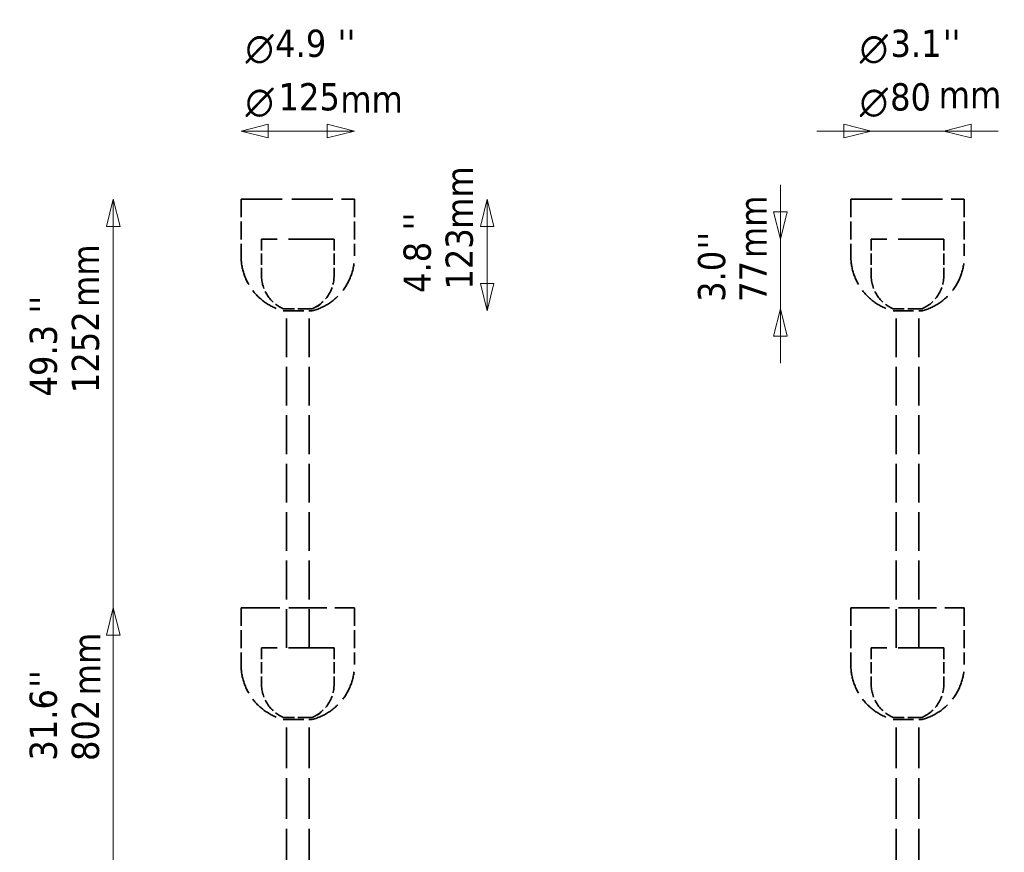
# Model space of a CAD drawing. Header units: millimetres. Extents: x 622 to 2742, y 42 to 2031.
# Tile 84 of 85: x 622 to 1707, y 1114 to 2031. Entities that reach past the tile are written whole.
import ezdxf

# ---------------------------------------------------------------- set-up
doc = ezdxf.new("R2010")
doc.units = ezdxf.units.MM
doc.header["$LTSCALE"] = 10
doc.linetypes.add('DASHED', pattern=[0.2068, 0.1655, -0.0413])
for name, color, linetype, lineweight in [('Symbol (ISO)', 7, 'Continuous', 25), ('Widoczne (ISO)', 7, 'Continuous', 50), ('Wymiar (ISO)', 7, 'Continuous', 25)]:
    doc.layers.add(name, color=color, linetype=linetype, lineweight=lineweight)
doc.styles.add('Styl tekstu27', font='AIGDT___.TTF')
doc.styles.add('Tekst notatki (ISO)', font='tahoma.ttf')

msp = doc.modelspace()

# ---------------------------------------------------------------- linework, layer by layer
at = {"layer": 'Widoczne (ISO)', "linetype": 'DASHED', "lineweight": 35, "ltscale": 27.127596}
for p, q in [((865.8, 1833), (990.8, 1833)), ((1537.5, 1833), (1662.5, 1833))]:
    msp.add_line(p, q, dxfattribs=at)
at = {"layer": 'Widoczne (ISO)', "linetype": 'DASHED', "lineweight": 35, "ltscale": 11.898498}
for p, q in [((865.8, 1833), (865.8, 1770.5)), ((990.8, 1833), (990.8, 1770.5)), ((1537.5, 1833), (1537.5, 1770.5)), ((1662.5, 1833), (1662.5, 1770.5)), ((865.8, 1383), (865.8, 1320.5)), ((990.8, 1383), (990.8, 1320.5)), ((1537.5, 1383), (1537.5, 1320.5)), ((1662.5, 1383), (1662.5, 1320.5))]:
    msp.add_line(p, q, dxfattribs=at)
at = {"layer": 'Widoczne (ISO)', "linetype": 'DASHED', "lineweight": 35, "ltscale": 26.259514}
for p, q in [((867.8, 1833), (988.8, 1833)), ((1539.5, 1833), (1660.5, 1833))]:
    msp.add_line(p, q, dxfattribs=at)
at = {"layer": 'Widoczne (ISO)', "linetype": 'DASHED', "lineweight": 35, "ltscale": 30.382908}
for p, q in [((968.3, 1789), (888.3, 1789)), ((1640, 1789), (1560, 1789)), ((968.3, 1339), (888.3, 1339)), ((1640, 1339), (1560, 1339))]:
    msp.add_line(p, q, dxfattribs=at)
at = {"layer": 'Widoczne (ISO)', "linetype": 'DASHED', "lineweight": 35, "ltscale": 7.615002}
for p, q in [((888.3, 1789), (888.3, 1749)), ((968.3, 1789), (968.3, 1749)), ((1560, 1789), (1560, 1749)), ((1640, 1789), (1640, 1749)), ((888.3, 1339), (888.3, 1299)), ((968.3, 1339), (968.3, 1299)), ((1560, 1339), (1560, 1299)), ((1640, 1339), (1640, 1299))]:
    msp.add_line(p, q, dxfattribs=at)
at = {"layer": 'Widoczne (ISO)', "linetype": 'DASHED', "lineweight": 35, "ltscale": 9.56932}
for p, q in [((944.3, 1712.3), (912.3, 1712.3)), ((1616, 1712.3), (1584, 1712.3)), ((944.3, 1262.3), (912.3, 1262.3)), ((1616, 1262.3), (1584, 1262.3))]:
    msp.add_line(p, q, dxfattribs=at)
at = {"layer": 'Widoczne (ISO)', "linetype": 'DASHED', "lineweight": 35, "ltscale": 13.676178}
for p, q in [((912.3, 1710.1), (944.3, 1710.1)), ((1584, 1710.1), (1616, 1710.1)), ((912.3, 1260.1), (944.3, 1260.1)), ((1584, 1260.1), (1616, 1260.1))]:
    msp.add_line(p, q, dxfattribs=at)
at = {"layer": 'Widoczne (ISO)', "linetype": 'DASHED', "lineweight": 35, "ltscale": 25.790232}
for p, q in [((915.8, 1339), (915.8, 1712.3)), ((940.8, 1339), (940.8, 1712.3)), ((1587.5, 1339), (1587.5, 1712.3)), ((1612.5, 1339), (1612.5, 1712.3))]:
    msp.add_line(p, q, dxfattribs=at)
at = {"layer": 'Widoczne (ISO)', "linetype": 'DASHED', "lineweight": 35, "ltscale": 25.388874}
for p, q in [((865.8, 1383), (990.8, 1383)), ((1537.5, 1383), (1662.5, 1383))]:
    msp.add_line(p, q, dxfattribs=at)
at = {"layer": 'Widoczne (ISO)', "linetype": 'DASHED', "lineweight": 35, "ltscale": 24.519987}
for p, q in [((867.8, 1383), (988.8, 1383)), ((1539.5, 1383), (1660.5, 1383))]:
    msp.add_line(p, q, dxfattribs=at)
at = {"layer": 'Widoczne (ISO)', "linetype": 'DASHED', "lineweight": 35, "ltscale": 26.999443}
for p, q in [((915.8, 1039), (915.8, 1262.3)), ((940.8, 1039), (940.8, 1262.3)), ((1587.5, 1039), (1587.5, 1262.3)), ((1612.5, 1039), (1612.5, 1262.3))]:
    msp.add_line(p, q, dxfattribs=at)
at = {"layer": 'Widoczne (ISO)', "linetype": 'DASHED', "lineweight": 35, "ltscale": 19.824623}
for centre, start, end in [((928.3, 1770.5), 180, 255.1672), ((928.3, 1770.5), 284.8328, 0), ((1600, 1770.5), 180, 255.1672), ((1600, 1770.5), 284.8328, 0), ((928.3, 1320.5), 180, 255.1672), ((928.3, 1320.5), 284.8328, 0), ((1600, 1320.5), 180, 255.1672), ((1600, 1320.5), 284.8328, 0)]:
    msp.add_arc(centre, 62.5, start, end, dxfattribs=at)
at = {"layer": 'Widoczne (ISO)', "linetype": 'DASHED', "lineweight": 35, "ltscale": 8.827931}
for centre, start, end in [((928.3, 1749), 180, 246.4218), ((928.3, 1749), 293.5782, 0), ((1600, 1749), 180, 246.4218), ((1600, 1749), 293.5782, 0), ((928.3, 1299), 180, 246.4218), ((928.3, 1299), 293.5782, 0), ((1600, 1299), 180, 246.4218), ((1600, 1299), 293.5782, 0)]:
    msp.add_arc(centre, 40, start, end, dxfattribs=at)
at = {"layer": 'Widoczne (ISO)', "linetype": 'DASHED', "lineweight": 35, "ltscale": 0.851307}
for points in [[(948.7, 1714.6), (948.8, 1714.6), (948.9, 1714.7), (949.2, 1714.8), (949.5, 1714.9), (950.2, 1715.2), (950.7, 1715.4), (951.6, 1716), (952, 1716.3), (952.3, 1716.6)], [(948.7, 1264.6), (948.8, 1264.6), (948.9, 1264.7), (949.2, 1264.8), (949.5, 1264.9), (950.2, 1265.2), (950.7, 1265.4), (951.6, 1266), (952, 1266.3), (952.3, 1266.6)]]:
    msp.add_open_spline(points, degree=3, knots=[1.4272104, 1.4272104, 1.4272104, 1.4272104, 1.4545067, 1.4545067, 1.531159, 1.531159, 1.6928756, 1.6928756, 1.8545921, 1.8545921, 1.8545921, 1.8545921], dxfattribs=at)
at = {"layer": 'Widoczne (ISO)', "linetype": 'DASHED', "lineweight": 35, "ltscale": 0.569289}
for points in [[(952.3, 1716.6), (952.6, 1716.8), (952.9, 1717.1), (953.4, 1717.6), (953.6, 1717.8), (953.6, 1718.1)], [(952.3, 1266.6), (952.6, 1266.8), (952.9, 1267.1), (953.4, 1267.6), (953.6, 1267.8), (953.6, 1268.1)]]:
    msp.add_open_spline(points, degree=3, knots=[0, 0, 0, 0, 0.151123, 0.151123, 0.284348, 0.284348, 0.284348, 0.284348], dxfattribs=at)
at = {"layer": 'Wymiar (ISO)', "lineweight": 18}
for p, q in [((895.8, 1915.6), (865.8, 1908.1)), ((895.8, 1900.6), (895.8, 1915.6)), ((990.8, 1908.1), (960.8, 1915.6)), ((960.8, 1915.6), (960.8, 1900.6)), ((1560, 1908.1), (1530, 1915.6)), ((1530, 1915.6), (1530, 1900.6)), ((1670, 1915.6), (1640, 1908.1)), ((1670, 1900.6), (1670, 1915.6)), ((895.8, 1908.1), (865.8, 1908.1)), ((865.8, 1908.1), (895.8, 1900.6)), ((960.8, 1908.1), (895.8, 1908.1)), ((960.8, 1908.1), (990.8, 1908.1)), ((960.8, 1900.6), (990.8, 1908.1)), ((1530, 1908.1), (1500, 1908.1)), ((1530, 1908.1), (1560, 1908.1)), ((1530, 1900.6), (1560, 1908.1)), ((1560, 1908.1), (1640, 1908.1)), ((1670, 1908.1), (1640, 1908.1)), ((1640, 1908.1), (1670, 1900.6)), ((1670, 1908.1), (1700, 1908.1)), ((1460, 1819), (1460, 1849)), ((725.1, 1833), (717.6, 1803)), ((725.1, 1803), (725.1, 1833)), ((732.6, 1803), (725.1, 1833)), ((1136.9, 1833), (1129.4, 1803)), ((1136.9, 1803), (1136.9, 1833)), ((1144.4, 1803), (1136.9, 1833)), ((1452.5, 1819), (1460, 1789)), ((1467.5, 1819), (1452.5, 1819)), ((1460, 1819), (1460, 1789)), ((1460, 1789), (1467.5, 1819)), ((717.6, 1803), (732.6, 1803)), ((725.1, 1803), (725.1, 611.3)), ((1129.4, 1803), (1144.4, 1803)), ((1136.9, 1803), (1136.9, 1740.1)), ((1460, 1789), (1460, 1712.3)), ((1129.4, 1740.1), (1136.9, 1710.1)), ((1144.4, 1740.1), (1129.4, 1740.1)), ((1136.9, 1740.1), (1136.9, 1710.1)), ((1136.9, 1710.1), (1144.4, 1740.1)), ((1460, 1712.3), (1452.5, 1682.3)), ((1460, 1682.3), (1460, 1712.3)), ((1467.5, 1682.3), (1460, 1712.3)), ((1452.5, 1682.3), (1467.5, 1682.3)), ((1460, 1682.3), (1460, 1652.3)), ((725.1, 1383), (717.6, 1353)), ((725.1, 1353), (725.1, 1383)), ((732.6, 1353), (725.1, 1383)), ((717.6, 1353), (732.6, 1353)), ((725.1, 1353), (725.1, 611.3))]:
    msp.add_line(p, q, dxfattribs=at)
at = {"layer": 'Wymiar (ISO)', "lineweight": 18, "flags": 128}
for points in [[(895.8, 1915.6), (865.8, 1908.1), (895.8, 1900.6), (895.8, 1915.6)], [(960.8, 1900.6), (990.8, 1908.1), (960.8, 1915.6), (960.8, 1900.6)], [(1530, 1900.6), (1560, 1908.1), (1530, 1915.6), (1530, 1900.6)], [(1670, 1915.6), (1640, 1908.1), (1670, 1900.6), (1670, 1915.6)], [(732.6, 1803), (725.1, 1833), (717.6, 1803), (732.6, 1803)], [(1144.4, 1803), (1136.9, 1833), (1129.4, 1803), (1144.4, 1803)], [(1452.5, 1819), (1460, 1789), (1467.5, 1819), (1452.5, 1819)], [(1129.4, 1740.1), (1136.9, 1710.1), (1144.4, 1740.1), (1129.4, 1740.1)], [(1467.5, 1682.3), (1460, 1712.3), (1452.5, 1682.3), (1467.5, 1682.3)], [(732.6, 1353), (725.1, 1383), (717.6, 1353), (732.6, 1353)]]:
    msp.add_lwpolyline(points, dxfattribs=at)
at = {"layer": 'Wymiar (ISO)'}
for points in [[(895.8, 1915.6), (865.8, 1908.1), (895.8, 1900.6), (895.8, 1915.6)], [(960.8, 1900.6), (990.8, 1908.1), (960.8, 1915.6), (960.8, 1900.6)], [(1530, 1900.6), (1560, 1908.1), (1530, 1915.6), (1530, 1900.6)], [(1670, 1915.6), (1640, 1908.1), (1670, 1900.6), (1670, 1915.6)], [(732.6, 1803), (725.1, 1833), (717.6, 1803), (732.6, 1803)], [(1144.4, 1803), (1136.9, 1833), (1129.4, 1803), (1144.4, 1803)], [(1452.5, 1819), (1460, 1789), (1467.5, 1819), (1452.5, 1819)], [(1129.4, 1740.1), (1136.9, 1710.1), (1144.4, 1740.1), (1129.4, 1740.1)], [(1467.5, 1682.3), (1460, 1712.3), (1452.5, 1682.3), (1467.5, 1682.3)], [(732.6, 1353), (725.1, 1383), (717.6, 1353), (732.6, 1353)]]:
    msp.add_solid(points, dxfattribs=at)

# ---------------------------------------------------------------- texts
at = {"layer": 'Symbol (ISO)', "char_height": 30, "width": 69.287, "attachment_point": 1, "style": 'Tekst notatki (ISO)'}
for insert in [(1634.3, 1963.2), (975.1, 1958.2)]:
    msp.add_mtext('\\fTahoma|b0|i0;mm', dxfattribs=dict(at, insert=insert))
at = {"layer": 'Symbol (ISO)', "char_height": 30, "width": 69.287, "attachment_point": 1, "rotation": 90, "style": 'Tekst notatki (ISO)'}
for insert in [(1091.4, 1800.3), (1414.8, 1768.2), (679.4, 1714.3), (680.8, 1286.6)]:
    msp.add_mtext('\\fTahoma|b0|i0;mm', dxfattribs=dict(at, insert=insert))
at = {"layer": 'Wymiar (ISO)', "char_height": 30, "attachment_point": 7}
for s, insert, style in [('4.9', (903.4, 1989.2), 'Tekst notatki (ISO)'), ("''", (972.2, 1989.8), 'Tekst notatki (ISO)'), ('3.1', (1581.2, 1989.2), 'Tekst notatki (ISO)'), ("''", (1638.9, 1989.8), 'Tekst notatki (ISO)'), ('\\fAIGDT|b0|i0|p0;n', (870.7, 1982.3), 'Styl tekstu27'), ('\\fAIGDT|b0|i0|p0;n', (1547.4, 1982.3), 'Styl tekstu27'), ('125', (907.1, 1930.3), 'Tekst notatki (ISO)'), ('80', (1580.8, 1930.2), 'Tekst notatki (ISO)'), ('\\fAIGDT|b0|i0|p0;n', (870.7, 1923.4), 'Styl tekstu27'), ('\\fAIGDT|b0|i0|p0;n', (1547.4, 1923.4), 'Styl tekstu27')]:
    msp.add_mtext(s, dxfattribs=dict(at, insert=insert, style=style))
at = {"layer": 'Wymiar (ISO)', "char_height": 30, "attachment_point": 7, "rotation": 90, "style": 'Tekst notatki (ISO)'}
for s, insert in [("''", (1074.7, 1798.7)), ('123', (1121.7, 1733.5)), ("''", (1399.1, 1777.7)), ('4.8', (1075.4, 1729.8)), ('3.0', (1399.7, 1720)), ('77', (1444.7, 1720)), ("''", (663, 1707.2)), ('1252', (709.9, 1619.5)), ('49.3', (663.6, 1615.8)), ("''", (662.9, 1294.9)), ('31.6', (663.5, 1214.7)), ('802', (709.9, 1214.3))]:
    msp.add_mtext(s, dxfattribs=dict(at, insert=insert))

doc.saveas('drawing.dxf')
